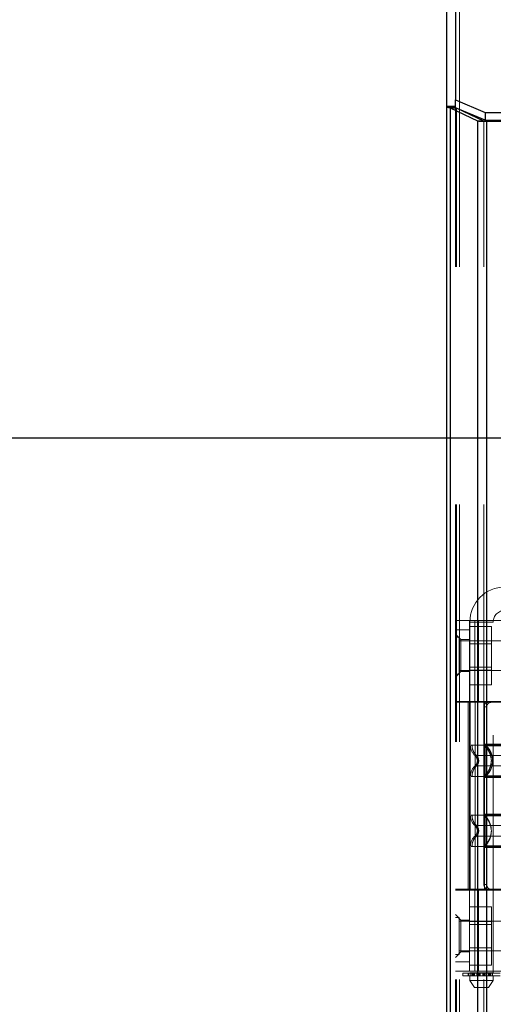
# Model space of a CAD drawing. Header units: inches. Extents: x 0.2 to 10.8, y 0.2 to 8.2.
# Tile 85 of 164: x 2.492 to 2.691, y 4.775 to 5.189. Entities that reach past the tile are written whole.
import ezdxf

# ---------------------------------------------------------------- set-up
doc = ezdxf.new("R2010")
doc.units = ezdxf.units.IN
doc.header["$MEASUREMENT"] = 0
doc.linetypes.add('HIDDEN', pattern=[0.07500000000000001, 0.05, -0.025])
doc.layers.add('DIMENSIONS', color=140, linetype='Continuous')
doc.styles.add('SLDTEXTSTYLE0', font='TXT', dxfattribs={"width": 0.7})
doc.dimstyles.new('SLDDIMSTYLE0', dxfattribs={"dimtxt": 0.0849609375, "dimasz": 0.13, "dimexe": 0, "dimexo": 0.0625, "dimgap": 0.021240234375, "dimtad": 0, "dimtih": 1, "dimtoh": 1, "dimlfac": 20, "dimrnd": 1e-09, "dimzin": 12, "dimdsep": 46, "dimtxsty": 'SLDTEXTSTYLE0', "dimsah": 1, "dimcen": 0.09, "dimadec": 0, "dimazin": 3, "dimtfac": 1, "dimtofl": 0, "dimtmove": 0, "dimatfit": 3, "dimfxl": 0, "dimfrac": 2, "dimtolj": 1, "dimtzin": 12, "dimarcsym": 0})

# ---------------------------------------------------------------- blocks, each defined once
blk = doc.blocks.new('_D')
at = {"layer": 'DIMENSIONS'}
for p, q in [((2.794298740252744, 5.013124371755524), (2.249874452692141, 5.013124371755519)), ((2.374874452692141, 5.01312437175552), (2.374874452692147, 4.348710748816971)), ((2.213300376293, 4.194659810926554), (2.184770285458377, 4.194659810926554)), ((2.184770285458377, 4.194659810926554), (2.184770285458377, 4.05962894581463)), ((2.536448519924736, 4.194659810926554), (2.564978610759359, 4.194659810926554)), ((2.564978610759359, 4.194659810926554), (2.564978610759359, 4.05962894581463)), ((2.184770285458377, 4.05962894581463), (2.213300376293, 4.05962894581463)), ((2.564978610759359, 4.05962894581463), (2.536448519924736, 4.05962894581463)), ((2.374874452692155, 3.218957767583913), (2.374874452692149, 4.040608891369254)), ((2.794332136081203, 3.218957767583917), (2.249874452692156, 3.218957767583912))]:
    blk.add_line(p, q, dxfattribs=at)
for points in [[(2.374874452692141, 5.01312437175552), (2.354874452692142, 4.88312437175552), (2.394874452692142, 4.88312437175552)], [(2.374874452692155, 3.218957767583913), (2.394874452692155, 3.348957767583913), (2.354874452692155, 3.348957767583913)]]:
    blk.add_solid(points, dxfattribs=at)
at = {"layer": 'DIMENSIONS', "char_height": 0.08333333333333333, "attachment_point": 1, "style": 'SLDTEXTSTYLE0'}
for s, insert in [('35.88', (2.213300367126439, 4.321102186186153)), ('911.4', (2.213300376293, 4.167051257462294))]:
    blk.add_mtext(s, dxfattribs=dict(at, insert=insert))

msp = doc.modelspace()

# ---------------------------------------------------------------- linework, layer by layer
at = {"color": 7, "linetype": 'Continuous', "lineweight": 25}
for p, q in [((2.675302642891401, 5.426307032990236), (2.675302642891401, 5.155647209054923)), ((2.671702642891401, 5.1527936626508), (2.671702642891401, 5.422204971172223)), ((2.675302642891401, 5.155647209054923), (2.687802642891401, 5.150364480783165)), ((2.675302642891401, 5.152401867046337), (2.675302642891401, 5.155647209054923)), ((2.671702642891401, 3.085295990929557), (2.671702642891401, 5.1527936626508)), ((2.675302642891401, 5.1527936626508), (2.671702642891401, 5.1527936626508)), ((2.675302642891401, 5.152464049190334), (2.67211369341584, 5.152464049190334)), ((2.673284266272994, 3.085295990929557), (2.673284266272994, 5.152085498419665)), ((2.684729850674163, 5.146701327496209), (2.673284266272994, 5.152085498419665)), ((2.675829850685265, 5.152085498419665), (2.673284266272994, 5.152085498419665)), ((2.687802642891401, 5.147101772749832), (2.675409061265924, 5.152339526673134)), ((2.675829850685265, 5.152085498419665), (2.675649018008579, 5.15223811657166)), ((2.687275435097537, 5.146701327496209), (2.675829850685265, 5.152085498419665)), ((2.677102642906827, 5.15148675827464), (2.677102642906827, 5.151623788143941)), ((2.687802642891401, 5.150364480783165), (2.733802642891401, 5.150364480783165)), ((2.687802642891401, 5.150364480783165), (2.687802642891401, 5.147101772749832)), ((2.684729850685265, 3.085295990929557), (2.684729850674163, 5.146701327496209)), ((2.687275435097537, 5.146701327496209), (2.684729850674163, 5.146701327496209)), ((2.688548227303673, 5.146545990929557), (2.685391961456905, 5.146545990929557)), ((2.687802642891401, 5.147101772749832), (2.733802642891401, 5.147101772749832)), ((2.688548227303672, 3.085295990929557), (2.688548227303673, 5.146545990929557)), ((2.732352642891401, 5.146545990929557), (2.688548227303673, 5.146545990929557))]:
    msp.add_line(p, q, dxfattribs=at)
at = {"color": 7, "linetype": 'HIDDEN', "lineweight": 18}
for p, q in [((2.677102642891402, 3.085295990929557), (2.677102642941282, 5.423266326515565)), ((2.677102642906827, 5.151623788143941), (2.677102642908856, 5.423266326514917)), ((2.67543965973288, 5.152464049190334), (2.675302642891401, 5.152464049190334)), ((2.675302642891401, 5.152384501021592), (2.675302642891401, 5.152401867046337)), ((2.675302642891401, 3.085295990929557), (2.675302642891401, 5.152384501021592)), ((2.675409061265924, 5.152339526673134), (2.675302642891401, 5.152384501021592)), ((2.675829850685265, 3.085295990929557), (2.675829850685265, 5.152085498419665)), ((2.677102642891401, 3.085295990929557), (2.677102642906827, 5.15148675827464)), ((2.687275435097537, 3.085295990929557), (2.687275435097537, 5.146701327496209)), ((2.688548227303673, 3.085295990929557), (2.688548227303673, 5.146545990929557)), ((2.675302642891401, 4.936420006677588), (2.697349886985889, 4.936420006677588)), ((2.681208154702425, 4.902266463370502), (2.681208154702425, 4.936420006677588)), ((2.681208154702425, 4.933943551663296), (2.690458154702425, 4.933943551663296)), ((2.681405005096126, 4.935758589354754), (2.691247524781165, 4.935758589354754)), ((2.681405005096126, 4.935758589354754), (2.681405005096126, 4.788120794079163)), ((2.683473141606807, 4.902266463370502), (2.683473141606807, 4.936420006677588)), ((2.685001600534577, 4.936420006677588), (2.685001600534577, 4.902266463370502)), ((2.690458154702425, 4.927794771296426), (2.690458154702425, 4.933943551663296)), ((2.691247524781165, 4.788120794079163), (2.691247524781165, 4.935758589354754)), ((2.675302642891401, 4.932482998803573), (2.681208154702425, 4.932482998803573)), ((2.67766484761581, 4.928349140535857), (2.675302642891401, 4.930711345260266)), ((2.676865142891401, 4.929458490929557), (2.675302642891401, 4.929458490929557)), ((2.676865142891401, 4.913833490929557), (2.676865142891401, 4.929458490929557)), ((2.706552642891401, 4.927895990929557), (2.676865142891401, 4.927895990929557)), ((2.67766484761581, 4.928349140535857), (2.67766484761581, 4.921656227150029)), ((2.681208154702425, 4.928349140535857), (2.67766484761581, 4.928349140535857)), ((2.681208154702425, 4.927794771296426), (2.690458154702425, 4.927794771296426)), ((2.690458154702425, 4.926543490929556), (2.681208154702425, 4.926543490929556)), ((2.690458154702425, 4.915497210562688), (2.690458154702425, 4.927794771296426)), ((2.67766484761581, 4.921656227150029), (2.67766484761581, 4.914963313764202)), ((2.675302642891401, 4.912601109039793), (2.67766484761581, 4.914963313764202)), ((2.675302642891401, 4.913833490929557), (2.676865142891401, 4.913833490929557)), ((2.676865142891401, 4.915395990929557), (2.706552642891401, 4.915395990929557)), ((2.67766484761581, 4.914963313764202), (2.681208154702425, 4.914963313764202)), ((2.681208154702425, 4.916748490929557), (2.690458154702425, 4.916748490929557)), ((2.681208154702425, 4.915497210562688), (2.690458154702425, 4.915497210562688)), ((2.690458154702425, 4.909348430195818), (2.690458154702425, 4.915497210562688)), ((2.681208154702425, 4.909348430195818), (2.690458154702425, 4.909348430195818)), ((2.69734988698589, 4.902266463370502), (2.675302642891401, 4.902266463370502)), ((2.697349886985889, 4.90197118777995), (2.675302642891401, 4.90197118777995)), ((2.680647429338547, 4.90197118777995), (2.680647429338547, 4.823231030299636)), ((2.681208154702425, 4.902266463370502), (2.681208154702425, 4.90197118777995)), ((2.681208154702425, 4.90197118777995), (2.681208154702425, 4.823231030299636)), ((2.681601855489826, 4.90197118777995), (2.681601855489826, 4.823231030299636)), ((2.681601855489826, 4.90197118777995), (2.681601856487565, 4.883967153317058)), ((2.683689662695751, 4.90197118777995), (2.683689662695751, 4.823231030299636)), ((2.68750736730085, 4.90197118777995), (2.68750736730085, 4.823231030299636)), ((2.68750736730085, 4.90197118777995), (2.687507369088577, 4.884393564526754)), ((2.687331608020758, 4.900002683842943), (2.687331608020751, 4.825199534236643)), ((2.688491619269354, 4.900002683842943), (2.687331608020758, 4.900002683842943)), ((2.688491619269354, 4.900002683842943), (2.688491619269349, 4.825199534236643)), ((2.688307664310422, 4.882941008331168), (2.687802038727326, 4.883691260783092)), ((2.68455375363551, 4.877364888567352), (2.684500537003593, 4.877855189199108)), ((2.684500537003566, 4.876874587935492), (2.684553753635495, 4.877364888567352)), ((2.68455461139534, 4.877364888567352), (2.684502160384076, 4.877847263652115)), ((2.684502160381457, 4.876882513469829), (2.68455461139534, 4.877364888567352)), ((2.687802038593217, 4.871038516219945), (2.688307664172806, 4.871788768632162)), ((2.687802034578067, 4.854163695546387), (2.688306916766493, 4.853414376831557)), ((2.68455461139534, 4.847837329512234), (2.684502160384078, 4.848319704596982)), ((2.684502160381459, 4.847354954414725), (2.68455461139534, 4.847837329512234)), ((2.68160185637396, 4.841235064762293), (2.681601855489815, 4.823231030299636)), ((2.687507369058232, 4.840808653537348), (2.687507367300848, 4.823231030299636)), ((2.688306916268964, 4.842260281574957), (2.687802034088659, 4.841510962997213)), ((2.697349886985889, 4.823231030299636), (2.675302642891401, 4.823231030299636)), ((2.675302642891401, 4.822935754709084), (2.697349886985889, 4.822935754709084)), ((2.681208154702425, 4.823231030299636), (2.681208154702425, 4.822935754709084)), ((2.681208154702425, 4.788782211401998), (2.681208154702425, 4.822935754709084)), ((2.683473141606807, 4.788782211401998), (2.683473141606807, 4.822935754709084)), ((2.685001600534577, 4.822935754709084), (2.685001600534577, 4.788782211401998)), ((2.687331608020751, 4.825199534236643), (2.688491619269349, 4.825199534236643)), ((2.681208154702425, 4.815843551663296), (2.690458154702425, 4.815843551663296)), ((2.690458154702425, 4.809694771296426), (2.690458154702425, 4.815843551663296)), ((2.67766484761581, 4.810238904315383), (2.675302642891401, 4.812601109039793)), ((2.676865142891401, 4.811358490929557), (2.675302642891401, 4.811358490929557)), ((2.676865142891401, 4.795733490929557), (2.676865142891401, 4.811358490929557)), ((2.706552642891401, 4.809795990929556), (2.676865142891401, 4.809795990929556)), ((2.67766484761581, 4.810238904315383), (2.67766484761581, 4.803545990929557)), ((2.681208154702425, 4.810238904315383), (2.67766484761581, 4.810238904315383)), ((2.681208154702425, 4.809694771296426), (2.690458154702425, 4.809694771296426)), ((2.690458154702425, 4.797397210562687), (2.690458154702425, 4.809694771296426)), ((2.690458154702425, 4.808443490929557), (2.681208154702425, 4.808443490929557)), ((2.67766484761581, 4.803545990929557), (2.67766484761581, 4.79685307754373)), ((2.675302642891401, 4.794490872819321), (2.67766484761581, 4.79685307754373)), ((2.676865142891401, 4.797295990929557), (2.706552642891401, 4.797295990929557)), ((2.67766484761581, 4.79685307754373), (2.681208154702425, 4.79685307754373)), ((2.681208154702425, 4.798648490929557), (2.690458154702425, 4.798648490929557)), ((2.681208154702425, 4.797397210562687), (2.690458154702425, 4.797397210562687)), ((2.690458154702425, 4.791248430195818), (2.690458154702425, 4.797397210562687)), ((2.675302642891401, 4.795733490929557), (2.676865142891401, 4.795733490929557)), ((2.681208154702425, 4.792719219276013), (2.675302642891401, 4.792719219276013)), ((2.69734988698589, 4.788782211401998), (2.675302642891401, 4.788782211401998)), ((2.681208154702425, 4.791248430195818), (2.690458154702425, 4.791248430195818)), ((2.678452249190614, 4.787923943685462), (2.681780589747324, 4.787923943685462)), ((2.678452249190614, 4.787923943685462), (2.678452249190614, 4.786742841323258)), ((2.681780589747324, 4.786742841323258), (2.678452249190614, 4.786742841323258)), ((2.680724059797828, 4.787923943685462), (2.680724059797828, 4.786742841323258)), ((2.680745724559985, 4.786742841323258), (2.680745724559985, 4.787923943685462)), ((2.681015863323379, 4.787923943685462), (2.681015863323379, 4.786742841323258)), ((2.691247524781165, 4.788120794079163), (2.681405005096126, 4.788120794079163)), ((2.681405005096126, 4.786742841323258), (2.681405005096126, 4.78477433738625)), ((2.681405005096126, 4.78477433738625), (2.691247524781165, 4.78477433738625)), ((2.681405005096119, 4.78477433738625), (2.683373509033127, 4.781821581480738)), ((2.681780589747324, 4.787923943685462), (2.681780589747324, 4.786742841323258)), ((2.681780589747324, 4.787923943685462), (2.682392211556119, 4.787923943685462)), ((2.682392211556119, 4.786742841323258), (2.681780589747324, 4.786742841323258)), ((2.682392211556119, 4.786742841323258), (2.682392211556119, 4.787923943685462)), ((2.682392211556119, 4.787923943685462), (2.683340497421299, 4.787923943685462)), ((2.682968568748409, 4.786742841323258), (2.682392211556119, 4.786742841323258)), ((2.682638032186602, 4.786742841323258), (2.682638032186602, 4.787923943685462)), ((2.682881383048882, 4.788120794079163), (2.682881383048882, 4.786742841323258)), ((2.682881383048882, 4.787923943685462), (2.682881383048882, 4.786742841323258)), ((2.682924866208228, 4.787923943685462), (2.682924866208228, 4.786742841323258)), ((2.682929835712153, 4.786742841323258), (2.682929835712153, 4.787923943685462)), ((2.682968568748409, 4.786742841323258), (2.689683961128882, 4.786742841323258)), ((2.683301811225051, 4.786742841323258), (2.683301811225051, 4.787923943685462)), ((2.683340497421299, 4.787923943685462), (2.683340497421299, 4.786742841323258)), ((2.683340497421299, 4.787923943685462), (2.68334986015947, 4.787923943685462)), ((2.683340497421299, 4.787923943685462), (2.684394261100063, 4.787923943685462)), ((2.68334986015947, 4.786742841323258), (2.68334986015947, 4.787923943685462)), ((2.684394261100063, 4.787923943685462), (2.684394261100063, 4.786742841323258)), ((2.684394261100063, 4.787923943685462), (2.68490334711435, 4.787923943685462)), ((2.68490334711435, 4.786742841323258), (2.68490334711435, 4.787923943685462)), ((2.68490334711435, 4.787923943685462), (2.685338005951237, 4.787923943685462)), ((2.685338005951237, 4.787923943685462), (2.685338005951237, 4.786742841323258)), ((2.685338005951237, 4.787923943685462), (2.685780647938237, 4.787923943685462)), ((2.685780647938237, 4.786742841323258), (2.685780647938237, 4.787923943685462)), ((2.685780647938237, 4.787923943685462), (2.686871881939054, 4.787923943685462)), ((2.686871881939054, 4.787923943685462), (2.686871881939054, 4.786742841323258)), ((2.686871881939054, 4.787923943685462), (2.687314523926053, 4.787923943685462)), ((2.687314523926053, 4.786742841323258), (2.687314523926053, 4.787923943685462)), ((2.687314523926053, 4.787923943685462), (2.687749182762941, 4.787923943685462)), ((2.687749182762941, 4.787923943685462), (2.687749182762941, 4.786742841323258)), ((2.687749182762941, 4.787923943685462), (2.688258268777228, 4.787923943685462)), ((2.688258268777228, 4.786742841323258), (2.688258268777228, 4.787923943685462)), ((2.688258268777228, 4.787923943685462), (2.68930266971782, 4.787923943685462)), ((2.689279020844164, 4.781821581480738), (2.691247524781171, 4.78477433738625)), ((2.68930266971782, 4.787923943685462), (2.689312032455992, 4.787923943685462)), ((2.68930266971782, 4.787923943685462), (2.68930266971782, 4.786742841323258)), ((2.689312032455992, 4.786742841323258), (2.689312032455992, 4.787923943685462)), ((2.689312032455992, 4.787923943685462), (2.690260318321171, 4.787923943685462)), ((2.68935071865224, 4.787923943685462), (2.68935071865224, 4.786742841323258)), ((2.690260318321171, 4.786742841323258), (2.689683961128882, 4.786742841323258)), ((2.689722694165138, 4.787923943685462), (2.689722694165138, 4.786742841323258)), ((2.689727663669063, 4.786742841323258), (2.689727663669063, 4.787923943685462)), ((2.689771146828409, 4.786742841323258), (2.689771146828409, 4.788120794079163)), ((2.689771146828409, 4.786742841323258), (2.689771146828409, 4.787923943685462)), ((2.690014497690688, 4.787923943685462), (2.690014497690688, 4.786742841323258)), ((2.690260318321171, 4.787923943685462), (2.690260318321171, 4.786742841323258)), ((2.690260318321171, 4.787923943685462), (2.690871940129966, 4.787923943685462)), ((2.690871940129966, 4.786742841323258), (2.690260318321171, 4.786742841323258)), ((2.690871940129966, 4.786742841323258), (2.690871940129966, 4.787923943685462)), ((2.690871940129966, 4.787923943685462), (2.694200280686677, 4.787923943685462)), ((2.694200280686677, 4.786742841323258), (2.690871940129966, 4.786742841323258)), ((2.691247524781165, 4.78477433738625), (2.691247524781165, 4.786742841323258)), ((2.683373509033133, 4.781821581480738), (2.689279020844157, 4.781821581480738))]:
    msp.add_line(p, q, dxfattribs=at)
for centre, radius, start, end in [((2.696168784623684, 4.935758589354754), 0.01476377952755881, 90, 180), ((2.696168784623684, 4.935758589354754), 0.004921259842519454, 90, 180), ((2.68750736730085, 4.8839671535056), 0.005905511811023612, 180.000000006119, 228.2366022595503), ((2.688491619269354, 4.88439356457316), 0.0009842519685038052, 180.0000000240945, 225.5237275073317), ((2.68750736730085, 4.870762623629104), 0.00590551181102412, 131.7633977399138, 180), ((2.688491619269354, 4.870336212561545), 0.000984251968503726, 134.4762724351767, 180), ((2.688491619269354, 4.854866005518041), 0.0009842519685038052, 180.0000000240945, 225.5237275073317), ((2.68750736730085, 4.854439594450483), 0.005905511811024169, 180.000000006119, 228.236602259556), ((2.68750736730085, 4.841235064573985), 0.00590551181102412, 131.7633977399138, 180), ((2.688491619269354, 4.840808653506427), 0.0009842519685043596, 134.4762724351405, 180)]:
    msp.add_arc(centre, radius, start, end, dxfattribs=at)
at = {"color": 7, "linetype": 'Continuous', "lineweight": 25}
for points in [[(2.671702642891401, 5.152793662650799), (2.671702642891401, 5.152683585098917), (2.671842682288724, 5.152574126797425), (2.67211369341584, 5.152464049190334)], [(2.673284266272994, 5.152085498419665), (2.672783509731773, 5.152211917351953), (2.672384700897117, 5.152337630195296), (2.67211369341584, 5.152464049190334)], [(2.685391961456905, 5.146545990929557), (2.685156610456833, 5.146597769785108), (2.684934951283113, 5.146649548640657), (2.684729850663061, 5.146701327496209)], [(2.687496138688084, 5.146545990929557), (2.687417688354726, 5.146597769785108), (2.687343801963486, 5.146649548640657), (2.687275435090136, 5.146701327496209)]]:
    msp.add_open_spline(points, degree=3, dxfattribs=at)
at = {"color": 7, "linetype": 'HIDDEN', "lineweight": 18}
for points in [[(2.675302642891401, 5.152793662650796), (2.675302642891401, 5.152683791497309), (2.675349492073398, 5.15257392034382), (2.67543965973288, 5.152464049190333)], [(2.690457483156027, 4.877364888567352), (2.690459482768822, 4.878540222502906), (2.689986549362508, 4.880885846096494), (2.68863937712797, 4.882868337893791), (2.687802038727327, 4.883691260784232)], [(2.687802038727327, 4.871038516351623), (2.68863937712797, 4.871861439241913), (2.689986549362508, 4.87384393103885), (2.690459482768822, 4.876189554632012), (2.690457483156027, 4.877364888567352)], [(2.690457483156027, 4.847837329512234), (2.690459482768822, 4.849012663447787), (2.689986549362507, 4.851358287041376), (2.68863937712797, 4.853340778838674), (2.687802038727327, 4.854163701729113)], [(2.687802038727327, 4.841510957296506), (2.68863937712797, 4.842333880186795), (2.689986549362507, 4.844316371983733), (2.690459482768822, 4.846661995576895), (2.690457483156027, 4.847837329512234)]]:
    msp.add_open_spline(points, degree=3, dxfattribs=at)
for points, knots in [([(2.675649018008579, 5.15223811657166), (2.675635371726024, 5.152249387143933), (2.675583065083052, 5.152292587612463), (2.675514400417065, 5.152367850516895), (2.675464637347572, 5.152431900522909), (2.67543965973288, 5.152464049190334)], [0, 0, 0, 0, 0.1495208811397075, 0.5731183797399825, 1, 1, 1, 1]), ([(2.68918442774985, 4.90197118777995), (2.688965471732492, 4.90197118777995), (2.688737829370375, 4.901925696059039), (2.688296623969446, 4.901736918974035), (2.688085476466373, 4.901593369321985), (2.687729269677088, 4.90123059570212), (2.68758225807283, 4.901009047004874), (2.687384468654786, 4.900528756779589), (2.68733160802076, 4.90026679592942), (2.68733160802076, 4.900002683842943)], [0, 0, 0, 0, 0.25, 0.25, 0.5, 0.5, 0.75, 0.75, 1, 1, 1, 1]), ([(2.688491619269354, 4.900002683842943), (2.688491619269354, 4.90026348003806), (2.688542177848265, 4.900519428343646), (2.688736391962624, 4.900997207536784), (2.688879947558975, 4.901215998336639), (2.689233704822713, 4.901579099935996), (2.689446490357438, 4.901725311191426), (2.689899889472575, 4.901920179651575), (2.690144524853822, 4.90197118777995), (2.690386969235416, 4.90197118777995)], [0, 0, 0, 0, 0.25, 0.25, 0.5, 0.5, 0.75, 0.75, 1, 1, 1, 1]), ([(2.682287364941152, 4.88396715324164), (2.682285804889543, 4.88396715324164), (2.681951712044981, 4.883967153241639), (2.681949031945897, 4.883967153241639), (2.681946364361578, 4.88396715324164)], [0, 0, 0, 0, 0.004669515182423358, 1, 1, 1, 1]), ([(2.68228604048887, 4.883967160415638), (2.682310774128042, 4.883554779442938), (2.682360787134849, 4.882720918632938), (2.682762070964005, 4.881523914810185), (2.683375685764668, 4.880424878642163), (2.68395497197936, 4.879834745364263), (2.684241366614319, 4.879542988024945)], [0, 0, 0, 0, 0.247338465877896, 0.5001342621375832, 0.7528702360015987, 1, 1, 1, 1]), ([(2.751782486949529, 4.88396715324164), (2.751201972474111, 4.88396715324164), (2.75003959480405, 4.883967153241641), (2.746670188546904, 4.88396715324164), (2.742255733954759, 4.88396715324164), (2.736846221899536, 4.88396715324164), (2.730682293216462, 4.88396715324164), (2.723992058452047, 4.88396715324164), (2.7170349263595, 4.88396715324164), (2.710077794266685, 4.88396715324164), (2.703387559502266, 4.88396715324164), (2.697223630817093, 4.88396715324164), (2.691814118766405, 4.88396715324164), (2.687399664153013, 4.88396715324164), (2.684030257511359, 4.88396715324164), (2.682867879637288, 4.88396715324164), (2.682287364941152, 4.88396715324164)], [0, 0, 0, 0, 0.07128660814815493, 0.1427388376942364, 0.2141910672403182, 0.2856432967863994, 0.3570955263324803, 0.4285477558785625, 0.4999999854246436, 0.5714522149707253, 0.6429044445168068, 0.7143566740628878, 0.7858089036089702, 0.857261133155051, 0.9287133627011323, 1, 1, 1, 1]), ([(2.687650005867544, 4.884398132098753), (2.68765319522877, 4.884332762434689), (2.687659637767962, 4.884200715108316), (2.687721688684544, 4.884010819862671), (2.687813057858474, 4.88383328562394), (2.687902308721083, 4.883736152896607), (2.687946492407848, 4.883688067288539)], [0, 0, 0, 0, 0.2475219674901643, 0.4999966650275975, 0.7524730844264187, 1, 1, 1, 1]), ([(2.746217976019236, 4.884393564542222), (2.746161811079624, 4.884393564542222), (2.745962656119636, 4.884393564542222), (2.744446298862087, 4.884393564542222), (2.741756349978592, 4.884393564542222), (2.738045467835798, 4.884393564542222), (2.733546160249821, 4.884393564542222), (2.728407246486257, 4.884393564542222), (2.722832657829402, 4.884393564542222), (2.717034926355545, 4.884393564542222), (2.711237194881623, 4.884393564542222), (2.705662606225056, 4.884393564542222), (2.7005236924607, 4.884393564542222), (2.696024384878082, 4.884393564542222), (2.692313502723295, 4.884393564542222), (2.689623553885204, 4.884393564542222), (2.688107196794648, 4.884393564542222), (2.68790804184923, 4.884393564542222), (2.687851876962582, 4.884393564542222)], [0, 0, 0, 0, 0.02656569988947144, 0.09419917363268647, 0.1618326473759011, 0.2294661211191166, 0.2970995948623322, 0.3647330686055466, 0.4323665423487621, 0.5000000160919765, 0.5676334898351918, 0.6352669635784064, 0.702900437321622, 0.7705339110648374, 0.8381673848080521, 0.9058008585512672, 0.9734343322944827, 1, 1, 1, 1]), ([(2.688314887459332, 4.883750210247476), (2.688712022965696, 4.883313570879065), (2.689506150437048, 4.882440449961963), (2.690330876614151, 4.880850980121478), (2.690857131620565, 4.879146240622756), (2.691038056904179, 4.877364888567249), (2.690857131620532, 4.875583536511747), (2.690330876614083, 4.87387879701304), (2.68950615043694, 4.872289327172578), (2.688712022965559, 4.871416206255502), (2.688314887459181, 4.870979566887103)], [0, 0, 0, 0, 0.1250857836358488, 0.2501263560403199, 0.3751554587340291, 0.5000000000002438, 0.6248445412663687, 0.7498736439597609, 0.8749142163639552, 1, 1, 1, 1]), ([(2.74626781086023, 4.883691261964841), (2.746272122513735, 4.88369127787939), (2.745504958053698, 4.883691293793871), (2.742579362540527, 4.883691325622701), (2.740411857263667, 4.88369134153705), (2.734998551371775, 4.883691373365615), (2.731756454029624, 4.88369138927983), (2.724687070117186, 4.883691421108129), (2.720861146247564, 4.883691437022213), (2.713208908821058, 4.883691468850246), (2.709382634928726, 4.883691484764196), (2.70231394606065, 4.883691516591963), (2.699070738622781, 4.88369153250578), (2.693658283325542, 4.883691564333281), (2.691490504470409, 4.883691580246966), (2.688564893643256, 4.883691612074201), (2.687796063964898, 4.883691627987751), (2.687802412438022, 4.883691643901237)], [0, 0, 0, 0, 0.125, 0.125, 0.25, 0.25, 0.375, 0.375, 0.5, 0.5, 0.625, 0.625, 0.75, 0.75, 0.875, 0.875, 1, 1, 1, 1]), ([(2.687802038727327, 4.883691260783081), (2.687802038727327, 4.883707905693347), (2.687802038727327, 4.882658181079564), (2.687802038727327, 4.879848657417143), (2.687802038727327, 4.877364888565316), (2.687802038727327, 4.874881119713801), (2.687802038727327, 4.872071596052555), (2.687802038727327, 4.871021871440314), (2.687802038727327, 4.871038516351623)], [6.283185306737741, 6.283185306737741, 6.283185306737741, 6.283185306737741, 7.068583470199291, 7.46128255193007, 7.85398163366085, 8.24668071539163, 8.6393797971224, 9.42477796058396, 9.42477796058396, 9.42477796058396, 9.42477796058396]), ([(2.690413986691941, 4.878250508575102), (2.690276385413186, 4.878974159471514), (2.690044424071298, 4.880194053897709), (2.689218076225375, 4.881657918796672), (2.688490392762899, 4.882749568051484), (2.688042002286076, 4.883282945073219), (2.687802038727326, 4.883568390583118)], [0, 0, 0, 0, 0.3903267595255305, 0.6579932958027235, 0.8169694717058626, 1, 1, 1, 1]), ([(2.689828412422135, 4.874284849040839), (2.690142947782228, 4.875311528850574), (2.690772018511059, 4.877364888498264), (2.690142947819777, 4.879418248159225), (2.689828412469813, 4.880444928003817)], [0, 0, 0, 0, 0.4999999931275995, 1, 1, 1, 1]), ([(2.750496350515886, 4.879561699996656), (2.750502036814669, 4.879561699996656), (2.748534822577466, 4.879561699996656), (2.740928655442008, 4.879561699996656), (2.730331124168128, 4.879561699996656), (2.717034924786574, 4.879561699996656), (2.703738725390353, 4.879561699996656), (2.693141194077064, 4.879561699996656), (2.685535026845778, 4.879561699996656), (2.683567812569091, 4.879561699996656), (2.683573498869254, 4.879561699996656)], [4.71241410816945, 4.71241410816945, 4.71241410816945, 4.71241410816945, 5.15721612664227, 5.4883921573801, 5.8858033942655, 6.2832146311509, 6.68062586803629, 7.07803710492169, 7.40921313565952, 7.854015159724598, 7.854015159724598, 7.854015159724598, 7.854015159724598]), ([(2.684228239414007, 4.878681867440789), (2.684153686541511, 4.878826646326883), (2.683984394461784, 4.879155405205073), (2.683720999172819, 4.879415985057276), (2.683573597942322, 4.879561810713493)], [0, 0, 0, 0, 0.4403801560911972, 1, 1, 1, 1]), ([(2.683573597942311, 4.875167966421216), (2.683720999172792, 4.875313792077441), (2.683984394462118, 4.875574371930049), (2.684153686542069, 4.875903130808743), (2.684228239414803, 4.876047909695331)], [0, 0, 0, 0, 0.559619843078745, 1, 1, 1, 1]), ([(2.683573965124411, 4.879562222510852), (2.683573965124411, 4.879562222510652), (2.683573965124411, 4.87950503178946), (2.683573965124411, 4.879284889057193), (2.683573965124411, 4.879122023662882), (2.683573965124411, 4.878715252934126), (2.683573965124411, 4.878471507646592), (2.683573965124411, 4.877940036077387), (2.683573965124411, 4.877652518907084), (2.683573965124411, 4.877077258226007), (2.683573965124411, 4.876789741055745), (2.683573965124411, 4.876258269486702), (2.683573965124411, 4.876014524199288), (2.683573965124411, 4.87560775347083), (2.683573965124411, 4.875444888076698), (2.683573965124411, 4.875224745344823), (2.683573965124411, 4.875167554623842), (2.683573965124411, 4.875167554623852)], [0, 0, 0, 0, 0.125, 0.125, 0.25, 0.25, 0.375, 0.375, 0.5, 0.5, 0.625, 0.625, 0.75, 0.75, 0.875, 0.875, 1, 1, 1, 1]), ([(2.684361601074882, 4.878363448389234), (2.684340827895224, 4.878431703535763), (2.68425995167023, 4.878697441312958), (2.684004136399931, 4.879118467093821), (2.683717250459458, 4.879414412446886), (2.683573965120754, 4.879562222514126)], [0, 0, 0, 0, 0.1474872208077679, 0.5742120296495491, 1, 1, 1, 1]), ([(2.684537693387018, 4.87767378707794), (2.684508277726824, 4.877852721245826), (2.68444899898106, 4.878213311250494), (2.684238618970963, 4.878696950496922), (2.683953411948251, 4.879113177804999), (2.683701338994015, 4.879297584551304), (2.683573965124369, 4.879390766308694)], [0, 0, 0, 0, 0.2435770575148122, 0.4908590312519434, 0.7427282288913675, 1, 1, 1, 1]), ([(2.683573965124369, 4.875339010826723), (2.683701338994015, 4.875432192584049), (2.683953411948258, 4.875616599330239), (2.68423861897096, 4.876032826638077), (2.684448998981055, 4.876516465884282), (2.68450827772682, 4.876877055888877), (2.684537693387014, 4.87705599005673)], [0, 0, 0, 0, 0.2572717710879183, 0.5091409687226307, 0.7564229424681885, 1, 1, 1, 1]), ([(2.683573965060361, 4.875167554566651), (2.683717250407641, 4.875315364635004), (2.684004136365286, 4.8756113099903), (2.684259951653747, 4.876032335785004), (2.684340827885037, 4.876298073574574), (2.684361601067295, 4.876366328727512)], [0, 0, 0, 0, 0.4257879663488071, 0.8525127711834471, 1, 1, 1, 1]), ([(2.684142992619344, 4.879581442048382), (2.684288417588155, 4.879433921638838), (2.684579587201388, 4.879138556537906), (2.684885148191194, 4.878587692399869), (2.685081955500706, 4.877991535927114), (2.685150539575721, 4.877364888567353), (2.685081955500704, 4.876738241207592), (2.684885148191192, 4.876142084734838), (2.684579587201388, 4.875591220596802), (2.684288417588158, 4.875295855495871), (2.684142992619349, 4.875148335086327)], [0, 0, 0, 0, 0.1248322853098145, 0.2499389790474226, 0.3751056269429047, 0.5000000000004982, 0.6248943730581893, 0.7500610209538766, 0.8751677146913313, 1, 1, 1, 1]), ([(2.687802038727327, 4.871161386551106), (2.688042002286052, 4.871446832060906), (2.688490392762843, 4.871980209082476), (2.68921807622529, 4.873071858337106), (2.690044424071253, 4.874535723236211), (2.690276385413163, 4.875755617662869), (2.69041398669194, 4.876479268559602)], [0, 0, 0, 0, 0.1830305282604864, 0.3420067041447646, 0.6096732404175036, 1, 1, 1, 1]), ([(2.684241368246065, 4.875186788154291), (2.683954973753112, 4.87489503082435), (2.683375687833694, 4.874304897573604), (2.682762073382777, 4.87320586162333), (2.682360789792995, 4.872008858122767), (2.682310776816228, 4.871174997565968), (2.682286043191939, 4.870762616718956)], [0, 0, 0, 0, 0.2471297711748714, 0.4998657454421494, 0.7526615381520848, 1, 1, 1, 1]), ([(2.683573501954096, 4.875168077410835), (2.683567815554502, 4.875168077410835), (2.685535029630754, 4.875168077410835), (2.693141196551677, 4.875168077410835), (2.703738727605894, 4.875168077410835), (2.717034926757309, 4.875168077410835), (2.730331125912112, 4.875168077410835), (2.740928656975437, 4.875168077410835), (2.748534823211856, 4.875168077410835), (2.750502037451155, 4.875168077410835), (2.750496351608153, 4.875168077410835)], [4.712364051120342, 4.712364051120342, 4.712364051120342, 4.712364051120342, 5.15716607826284, 5.488342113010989, 5.885753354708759, 6.28316459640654, 6.68057583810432, 7.077987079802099, 7.40916311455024, 7.85396503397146, 7.85396503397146, 7.85396503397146, 7.85396503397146]), ([(2.681946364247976, 4.870762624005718), (2.681949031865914, 4.870762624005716), (2.681951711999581, 4.870762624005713), (2.68228580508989, 4.870762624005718), (2.68228736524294, 4.870762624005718)], [0, 0, 0, 0, 0.9953301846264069, 1, 1, 1, 1]), ([(2.68228736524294, 4.870762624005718), (2.682867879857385, 4.870762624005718), (2.684030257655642, 4.870762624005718), (2.687399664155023, 4.870762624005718), (2.691814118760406, 4.870762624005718), (2.697223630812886, 4.870762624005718), (2.703387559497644, 4.870762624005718), (2.710077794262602, 4.870762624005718), (2.71703492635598, 4.870762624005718), (2.723992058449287, 4.870762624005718), (2.730682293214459, 4.870762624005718), (2.736846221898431, 4.870762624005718), (2.742255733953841, 4.870762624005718), (2.746670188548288, 4.870762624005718), (2.750039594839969, 4.870762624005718), (2.751201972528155, 4.870762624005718), (2.751782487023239, 4.870762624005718)], [0, 0, 0, 0, 0.07128662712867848, 0.1427388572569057, 0.214191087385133, 0.2856433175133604, 0.3570955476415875, 0.4285477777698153, 0.5000000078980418, 0.5714522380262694, 0.6429044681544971, 0.7143566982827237, 0.7858089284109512, 0.8572611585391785, 0.9287133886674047, 1, 1, 1, 1]), ([(2.687946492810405, 4.871041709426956), (2.687902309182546, 4.870993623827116), (2.6878130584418, 4.870896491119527), (2.687721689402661, 4.870718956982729), (2.68765963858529, 4.870529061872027), (2.687653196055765, 4.870397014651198), (2.687650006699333, 4.870331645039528)], [0, 0, 0, 0, 0.2475269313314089, 0.5000033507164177, 0.7524780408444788, 1, 1, 1, 1]), ([(2.687802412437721, 4.871038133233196), (2.687796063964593, 4.871038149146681), (2.688564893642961, 4.871038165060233), (2.691490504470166, 4.871038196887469), (2.693658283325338, 4.871038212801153), (2.699070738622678, 4.871038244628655), (2.702313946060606, 4.871038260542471), (2.709382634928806, 4.871038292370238), (2.713208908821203, 4.871038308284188), (2.720861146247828, 4.871038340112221), (2.724687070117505, 4.871038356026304), (2.731756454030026, 4.871038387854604), (2.734998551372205, 4.871038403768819), (2.740411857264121, 4.871038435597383), (2.742579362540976, 4.871038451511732), (2.745504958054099, 4.871038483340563), (2.746272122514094, 4.871038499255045), (2.746267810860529, 4.871038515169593)], [0, 0, 0, 0, 0.125, 0.125, 0.25, 0.25, 0.375, 0.375, 0.5, 0.5, 0.625, 0.625, 0.75, 0.75, 0.875, 0.875, 1, 1, 1, 1]), ([(2.687851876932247, 4.870336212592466), (2.687908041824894, 4.870336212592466), (2.688107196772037, 4.870336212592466), (2.689623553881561, 4.870336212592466), (2.692313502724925, 4.870336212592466), (2.696024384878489, 4.870336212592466), (2.700523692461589, 4.870336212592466), (2.705662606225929, 4.870336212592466), (2.711237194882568, 4.870336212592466), (2.71703492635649, 4.870336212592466), (2.722832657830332, 4.870336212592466), (2.728407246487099, 4.870336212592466), (2.733546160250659, 4.870336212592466), (2.738045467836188, 4.870336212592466), (2.741756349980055, 4.870336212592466), (2.744446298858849, 4.870336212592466), (2.745962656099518, 4.870336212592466), (2.746161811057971, 4.870336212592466), (2.746217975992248, 4.870336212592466)], [0, 0, 0, 0, 0.02656567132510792, 0.09419914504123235, 0.1618326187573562, 0.229466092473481, 0.2970995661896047, 0.3647330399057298, 0.4323665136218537, 0.4999999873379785, 0.567633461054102, 0.635266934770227, 0.7029004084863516, 0.7705338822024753, 0.8381673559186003, 0.9058008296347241, 0.9734343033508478, 1, 1, 1, 1]), ([(2.687650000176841, 4.854870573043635), (2.687653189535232, 4.854805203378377), (2.687659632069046, 4.854673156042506), (2.687721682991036, 4.854483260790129), (2.687813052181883, 4.854305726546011), (2.687902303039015, 4.854208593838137), (2.687946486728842, 4.85416050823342)], [0, 0, 0, 0, 0.2475219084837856, 0.4999965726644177, 0.7524730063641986, 1, 1, 1, 1]), ([(2.746217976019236, 4.854866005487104), (2.746161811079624, 4.854866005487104), (2.745962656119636, 4.854866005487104), (2.744446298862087, 4.854866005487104), (2.741756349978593, 4.854866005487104), (2.738045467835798, 4.854866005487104), (2.733546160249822, 4.854866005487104), (2.728407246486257, 4.854866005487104), (2.722832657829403, 4.854866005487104), (2.717034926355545, 4.854866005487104), (2.711237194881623, 4.854866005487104), (2.705662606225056, 4.854866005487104), (2.700523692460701, 4.854866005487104), (2.696024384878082, 4.854866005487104), (2.692313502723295, 4.854866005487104), (2.689623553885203, 4.854866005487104), (2.688107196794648, 4.854866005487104), (2.687908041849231, 4.854866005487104), (2.687851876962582, 4.854866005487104)], [0, 0, 0, 0, 0.02656569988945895, 0.09419917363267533, 0.1618326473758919, 0.2294661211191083, 0.2970995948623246, 0.3647330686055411, 0.4323665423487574, 0.5000000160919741, 0.5676334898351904, 0.6352669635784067, 0.7029004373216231, 0.7705339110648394, 0.8381673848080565, 0.9058008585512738, 0.9734343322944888, 1, 1, 1, 1]), ([(2.682287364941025, 4.854439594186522), (2.682285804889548, 4.854439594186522), (2.681951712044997, 4.854439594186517), (2.681949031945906, 4.85443959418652), (2.681946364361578, 4.854439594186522)], [0, 0, 0, 0, 0.00466951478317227, 1, 1, 1, 1]), ([(2.682286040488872, 4.854439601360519), (2.682310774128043, 4.854027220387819), (2.682360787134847, 4.85319335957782), (2.682762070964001, 4.851996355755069), (2.683375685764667, 4.850897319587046), (2.683954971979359, 4.850307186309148), (2.68424136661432, 4.85001542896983)], [0, 0, 0, 0, 0.2473384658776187, 0.5001342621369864, 0.7528702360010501, 1, 1, 1, 1]), ([(2.751782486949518, 4.854439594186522), (2.751201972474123, 4.854439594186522), (2.7500395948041, 4.854439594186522), (2.746670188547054, 4.854439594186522), (2.742255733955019, 4.854439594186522), (2.73684622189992, 4.854439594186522), (2.730682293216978, 4.854439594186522), (2.723992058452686, 4.854439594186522), (2.717034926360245, 4.854439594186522), (2.71007779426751, 4.854439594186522), (2.70338755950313, 4.854439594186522), (2.697223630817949, 4.854439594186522), (2.691814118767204, 4.854439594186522), (2.687399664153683, 4.854439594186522), (2.684030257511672, 4.854439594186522), (2.682867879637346, 4.854439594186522), (2.682287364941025, 4.854439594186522)], [0, 0, 0, 0, 0.0712866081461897, 0.1427388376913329, 0.214191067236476, 0.2856432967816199, 0.3570955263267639, 0.428547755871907, 0.4999999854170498, 0.5714522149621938, 0.6429044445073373, 0.7143566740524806, 0.7858089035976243, 0.8572611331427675, 0.9287133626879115, 1, 1, 1, 1]), ([(2.687802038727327, 4.854163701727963), (2.687802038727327, 4.85418034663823), (2.687802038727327, 4.853130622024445), (2.687802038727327, 4.850321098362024), (2.687802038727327, 4.847837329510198), (2.687802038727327, 4.845353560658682), (2.687802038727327, 4.842544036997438), (2.687802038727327, 4.841494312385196), (2.687802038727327, 4.841510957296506)], [6.283185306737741, 6.283185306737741, 6.283185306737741, 6.283185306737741, 7.068583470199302, 7.461282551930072, 7.853981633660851, 8.24668071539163, 8.63937979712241, 9.42477796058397, 9.42477796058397, 9.42477796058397, 9.42477796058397]), ([(2.69041398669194, 4.848722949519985), (2.690276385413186, 4.849446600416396), (2.690044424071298, 4.850666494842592), (2.689218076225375, 4.852130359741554), (2.6884903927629, 4.853222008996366), (2.688042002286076, 4.853755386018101), (2.687802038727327, 4.854040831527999)], [0, 0, 0, 0, 0.3903267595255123, 0.6579932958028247, 0.8169694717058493, 1, 1, 1, 1]), ([(2.746076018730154, 4.854163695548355), (2.746057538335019, 4.854163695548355), (2.745958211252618, 4.854163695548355), (2.745132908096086, 4.854163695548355), (2.743378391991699, 4.854163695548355), (2.740458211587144, 4.854163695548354), (2.736280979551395, 4.854163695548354), (2.730801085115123, 4.854163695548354), (2.724233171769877, 4.854163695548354), (2.717034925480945, 4.854163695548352), (2.709836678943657, 4.854163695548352), (2.703268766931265, 4.854163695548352), (2.697788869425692, 4.854163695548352), (2.693611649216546, 4.854163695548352), (2.690691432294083, 4.854163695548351), (2.688937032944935, 4.854163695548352), (2.688111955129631, 4.85416369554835), (2.688012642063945, 4.854163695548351), (2.687994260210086, 4.854163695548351)], [0, 0, 0, 0, 0.01170879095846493, 0.06293155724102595, 0.120649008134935, 0.1851790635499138, 0.2564308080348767, 0.3337141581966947, 0.4156154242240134, 0.5000373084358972, 0.5844591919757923, 0.6663604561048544, 0.7436438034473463, 0.8148955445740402, 0.8794255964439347, 0.9371430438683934, 0.9883658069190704, 1, 1, 1, 1]), ([(2.689827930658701, 4.850918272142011), (2.690142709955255, 4.849891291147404), (2.690772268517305, 4.847837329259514), (2.690142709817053, 4.84578336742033), (2.689827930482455, 4.844756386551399)], [0, 0, 0, 0, 0.5000000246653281, 1, 1, 1, 1]), ([(2.750496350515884, 4.85003414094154), (2.750502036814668, 4.850034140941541), (2.748534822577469, 4.850034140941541), (2.740928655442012, 4.850034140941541), (2.730331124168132, 4.850034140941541), (2.717034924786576, 4.850034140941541), (2.703738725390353, 4.850034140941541), (2.693141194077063, 4.850034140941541), (2.685535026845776, 4.850034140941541), (2.683567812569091, 4.850034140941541), (2.683573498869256, 4.850034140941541)], [4.71241410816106, 4.71241410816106, 4.71241410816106, 4.71241410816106, 5.15721612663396, 5.48839215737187, 5.88580339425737, 6.28321463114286, 6.68062586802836, 7.07803710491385, 7.40921313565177, 7.854015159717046, 7.854015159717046, 7.854015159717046, 7.854015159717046]), ([(2.683573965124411, 4.850034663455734), (2.683573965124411, 4.850034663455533), (2.683573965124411, 4.849977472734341), (2.683573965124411, 4.849757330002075), (2.683573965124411, 4.849594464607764), (2.683573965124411, 4.849187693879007), (2.683573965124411, 4.848943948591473), (2.683573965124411, 4.848412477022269), (2.683573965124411, 4.848124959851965), (2.683573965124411, 4.847549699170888), (2.683573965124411, 4.847262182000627), (2.683573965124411, 4.846730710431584), (2.683573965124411, 4.84648696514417), (2.683573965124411, 4.846080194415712), (2.683573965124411, 4.845917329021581), (2.683573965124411, 4.845697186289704), (2.683573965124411, 4.845639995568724), (2.683573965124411, 4.845639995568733)], [0, 0, 0, 0, 0.125, 0.125, 0.25, 0.25, 0.375, 0.375, 0.5, 0.5, 0.625, 0.625, 0.75, 0.75, 0.875, 0.875, 1, 1, 1, 1]), ([(2.684361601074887, 4.848835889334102), (2.684340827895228, 4.848904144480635), (2.684259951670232, 4.849169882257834), (2.684004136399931, 4.849590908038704), (2.683717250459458, 4.849886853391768), (2.683573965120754, 4.850034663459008)], [0, 0, 0, 0, 0.147487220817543, 0.5742120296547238, 0.9999999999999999, 0.9999999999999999, 0.9999999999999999, 0.9999999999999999]), ([(2.684537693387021, 4.84814622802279), (2.684508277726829, 4.84832516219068), (2.684448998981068, 4.848685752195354), (2.68423861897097, 4.84916939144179), (2.683953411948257, 4.849585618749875), (2.683701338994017, 4.849770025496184), (2.683573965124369, 4.849863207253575)], [0, 0, 0, 0, 0.2435770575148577, 0.4908590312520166, 0.7427282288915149, 1, 1, 1, 1]), ([(2.683573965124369, 4.845811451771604), (2.683701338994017, 4.845904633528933), (2.683953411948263, 4.846089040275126), (2.684238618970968, 4.846505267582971), (2.684448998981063, 4.846988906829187), (2.684508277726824, 4.847349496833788), (2.684537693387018, 4.847528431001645)], [0, 0, 0, 0, 0.257271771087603, 0.509140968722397, 0.7564229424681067, 0.9999999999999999, 0.9999999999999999, 0.9999999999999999, 0.9999999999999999]), ([(2.683573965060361, 4.845639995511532), (2.683717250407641, 4.845787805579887), (2.684004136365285, 4.846083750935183), (2.684259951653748, 4.84650477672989), (2.684340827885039, 4.846770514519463), (2.684361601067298, 4.846838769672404)], [0, 0, 0, 0, 0.4257879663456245, 0.8525127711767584, 1, 1, 1, 1]), ([(2.684142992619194, 4.850053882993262), (2.684288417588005, 4.849906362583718), (2.684579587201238, 4.849610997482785), (2.684885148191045, 4.849060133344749), (2.685081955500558, 4.848463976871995), (2.685150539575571, 4.847837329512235), (2.685081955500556, 4.847210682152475), (2.684885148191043, 4.846614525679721), (2.684579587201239, 4.846063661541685), (2.684288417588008, 4.845768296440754), (2.684142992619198, 4.845620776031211)], [0, 0, 0, 0, 0.1248322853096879, 0.249938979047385, 0.3751056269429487, 0.5000000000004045, 0.6248943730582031, 0.7500610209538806, 0.8751677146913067, 1, 1, 1, 1]), ([(2.687802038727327, 4.841633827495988), (2.688042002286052, 4.841919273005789), (2.688490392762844, 4.842452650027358), (2.68921807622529, 4.843544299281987), (2.690044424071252, 4.845008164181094), (2.690276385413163, 4.846228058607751), (2.69041398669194, 4.846951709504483)], [0, 0, 0, 0, 0.1830305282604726, 0.3420067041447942, 0.6096732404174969, 1, 1, 1, 1]), ([(2.684241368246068, 4.845659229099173), (2.683954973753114, 4.845367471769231), (2.683375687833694, 4.844777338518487), (2.682762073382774, 4.843678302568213), (2.682360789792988, 4.842481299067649), (2.682310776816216, 4.841647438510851), (2.682286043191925, 4.841235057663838)], [0, 0, 0, 0, 0.2471297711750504, 0.4998657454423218, 0.7526615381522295, 1, 1, 1, 1]), ([(2.683573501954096, 4.845640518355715), (2.683567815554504, 4.845640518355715), (2.685535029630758, 4.845640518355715), (2.693141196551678, 4.845640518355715), (2.703738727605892, 4.845640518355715), (2.717034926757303, 4.845640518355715), (2.730331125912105, 4.845640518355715), (2.740928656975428, 4.845640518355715), (2.748534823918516, 4.845640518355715), (2.750502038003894, 4.845640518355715), (2.750496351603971, 4.845640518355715)], [4.712364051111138, 4.712364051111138, 4.712364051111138, 4.712364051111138, 5.157166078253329, 5.4883421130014, 5.88575335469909, 6.28316459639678, 6.680575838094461, 7.07798707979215, 7.409163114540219, 7.853965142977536, 7.853965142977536, 7.853965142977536, 7.853965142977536]), ([(2.681946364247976, 4.841235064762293), (2.681949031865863, 4.841235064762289), (2.681951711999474, 4.841235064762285), (2.682285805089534, 4.841235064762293), (2.682287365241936, 4.841235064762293)], [0, 0, 0, 0, 0.9953301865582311, 1, 1, 1, 1]), ([(2.682287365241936, 4.841235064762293), (2.68286787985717, 4.841235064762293), (2.684030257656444, 4.841235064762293), (2.687399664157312, 4.841235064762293), (2.691814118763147, 4.841235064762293), (2.697223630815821, 4.841235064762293), (2.703387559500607, 4.841235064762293), (2.710077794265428, 4.841235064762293), (2.717034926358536, 4.841235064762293), (2.723992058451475, 4.841235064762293), (2.73068229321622, 4.841235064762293), (2.736846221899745, 4.841235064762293), (2.742255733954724, 4.841235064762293), (2.74667018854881, 4.841235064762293), (2.750039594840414, 4.841235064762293), (2.751201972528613, 4.841235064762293), (2.751782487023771, 4.841235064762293)], [0, 0, 0, 0, 0.07128662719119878, 0.1427388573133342, 0.2141910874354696, 0.2856433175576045, 0.3570955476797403, 0.4285477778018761, 0.5000000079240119, 0.571452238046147, 0.6429044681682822, 0.7143566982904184, 0.7858089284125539, 0.857261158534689, 0.928713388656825, 1, 1, 1, 1]), ([(2.687946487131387, 4.841514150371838), (2.687902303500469, 4.841466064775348), (2.6878130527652, 4.841368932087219), (2.687721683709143, 4.841191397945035), (2.687659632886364, 4.841001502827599), (2.687653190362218, 4.840869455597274), (2.687650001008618, 4.840804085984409)], [0, 0, 0, 0, 0.2475270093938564, 0.5000034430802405, 0.7524780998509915, 1, 1, 1, 1]), ([(2.687851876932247, 4.840808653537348), (2.687908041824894, 4.840808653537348), (2.688107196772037, 4.840808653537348), (2.68962355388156, 4.840808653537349), (2.692313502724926, 4.840808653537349), (2.696024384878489, 4.840808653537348), (2.700523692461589, 4.840808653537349), (2.705662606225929, 4.840808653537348), (2.711237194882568, 4.840808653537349), (2.717034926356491, 4.840808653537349), (2.722832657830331, 4.840808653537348), (2.728407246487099, 4.840808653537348), (2.733546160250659, 4.840808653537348), (2.738045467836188, 4.840808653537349), (2.741756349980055, 4.840808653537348), (2.744446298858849, 4.840808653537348), (2.745962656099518, 4.840808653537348), (2.746161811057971, 4.840808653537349), (2.746217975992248, 4.840808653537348)], [0, 0, 0, 0, 0.02656567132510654, 0.0941991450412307, 0.1618326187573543, 0.2294660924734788, 0.2970995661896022, 0.3647330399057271, 0.4323665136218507, 0.4999999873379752, 0.5676334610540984, 0.6352669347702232, 0.7029004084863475, 0.770533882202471, 0.8381673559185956, 0.9058008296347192, 0.9734343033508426, 0.9999999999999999, 0.9999999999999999, 0.9999999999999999, 0.9999999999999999]), ([(2.687994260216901, 4.841510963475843), (2.688012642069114, 4.841510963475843), (2.688111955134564, 4.841510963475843), (2.688937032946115, 4.841510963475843), (2.690691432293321, 4.841510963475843), (2.693611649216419, 4.841510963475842), (2.697788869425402, 4.841510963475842), (2.703268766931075, 4.841510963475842), (2.709836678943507, 4.841510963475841), (2.717034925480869, 4.841510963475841), (2.724233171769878, 4.841510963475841), (2.730801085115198, 4.841510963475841), (2.736280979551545, 4.841510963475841), (2.740458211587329, 4.84151096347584), (2.743378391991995, 4.841510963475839), (2.745132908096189, 4.841510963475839), (2.745958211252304, 4.841510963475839), (2.746057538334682, 4.841510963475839), (2.74607601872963, 4.841510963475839)], [0, 0, 0, 0, 0.01163419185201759, 0.06285695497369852, 0.1205744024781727, 0.1851044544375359, 0.2563561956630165, 0.3336395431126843, 0.4155408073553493, 0.4999626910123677, 0.5843845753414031, 0.6662858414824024, 0.7435691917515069, 0.8148209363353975, 0.8793509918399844, 0.9370684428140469, 0.9882912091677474, 1, 1, 1, 1]), ([(2.68733160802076, 4.825199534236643), (2.68733160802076, 4.82493540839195), (2.687383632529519, 4.824676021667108), (2.687581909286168, 4.82419349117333), (2.687728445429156, 4.823972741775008), (2.688084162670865, 4.823609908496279), (2.688296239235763, 4.823465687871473), (2.688735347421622, 4.823277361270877), (2.688965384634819, 4.823231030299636), (2.689184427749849, 4.823231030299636)], [0, 0, 0, 0, 0.25, 0.25, 0.5, 0.5, 0.75, 0.75, 1, 1, 1, 1]), ([(2.690386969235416, 4.823231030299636), (2.69014455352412, 4.823231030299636), (2.689902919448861, 4.823280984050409), (2.689446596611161, 4.823476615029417), (2.689234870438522, 4.823622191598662), (2.688880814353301, 4.823985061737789), (2.688736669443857, 4.824204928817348), (2.688543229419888, 4.824679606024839), (2.688491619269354, 4.82493874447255), (2.688491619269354, 4.825199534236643)], [0, 0, 0, 0, 0.25, 0.25, 0.5, 0.5, 0.75, 0.75, 1, 1, 1, 1])]:
    msp.add_open_spline(points, degree=3, knots=knots, dxfattribs=at)

# ---------------------------------------------------------------- dimensions: what is measured, and where the dimension line sits
at = {"layer": 'DIMENSIONS'}
dim = msp.add_linear_dim(base=(2.374874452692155, 3.218957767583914), p1=(2.844298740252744, 5.013124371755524), p2=(2.844332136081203, 3.218957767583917), angle=90.0000000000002, dimstyle='SLDDIMSTYLE0', dxfattribs=at)
dim.commit()
dim.dimension.update_dxf_attribs({"geometry": '_D', "text_midpoint": (2.374874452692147, 4.194659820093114), "dimtype": 160})

doc.saveas('drawing.dxf')
